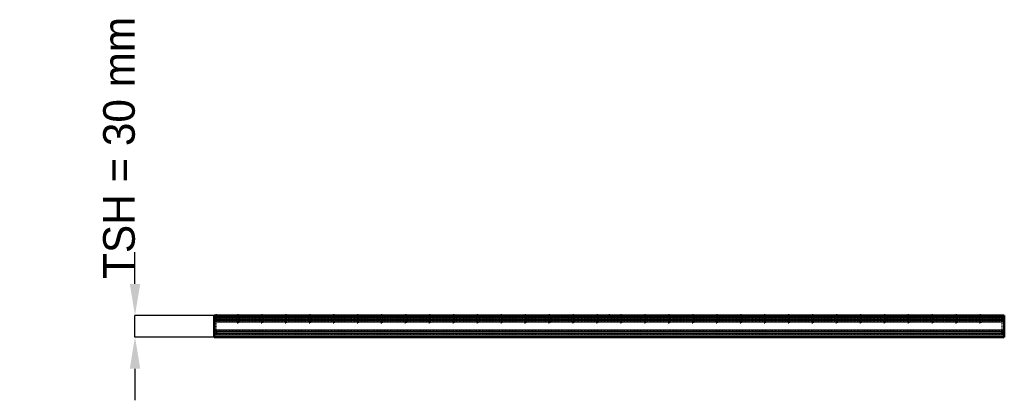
# Model space of a CAD drawing. Header units: millimetres. Extents: x -820 to 550, y -88 to 442.
import ezdxf

# ---------------------------------------------------------------- set-up
doc = ezdxf.new("R2010")
doc.units = ezdxf.units.MM
doc.linetypes.add('Dashed', pattern=[2, 1, -1])
for name, color, linetype, lineweight in [('2d ConnectionPoints', 7, 'Continuous', 50), ('AM_0', 7, 'Continuous', 50), ('AM_4', 3, 'Continuous', 25), ('AM_5', 3, 'Continuous', 25), ('AM_9', 6, 'Dashed', 25)]:
    doc.layers.add(name, color=color, linetype=linetype, lineweight=lineweight)
doc.dimstyles.new('ISO-25', dxfattribs={"dimtxt": 2.5, "dimasz": 2.5, "dimexe": 1.25, "dimexo": 0.625, "dimtad": 1, "dimtxsty": 'Standard', "dimcen": 2.5, "dimadec": 0, "dimazin": 0, "dimtfac": 1, "dimtmove": 0, "dimatfit": 3, "dimfxl": 1, "dimarcsym": 0})

# ---------------------------------------------------------------- blocks, each defined once
blk = doc.blocks.new('1_LP330333P350110001100VERTICAL1_0_in_LPP33033311110010003500_0')
at = {"layer": 'AM_9'}
for p, q in [((547, 26.3), (547, 30)), ((547, 8.3), (547, 21.7)), ((547, 0), (547, 3.7))]:
    blk.add_line(p, q, dxfattribs=at)
for centre, radius, start, end in [((549.4, 24), 3.37, 135.8979, 224.1021), ((549.9, 24), 1.35, 132.3887, 227.6113), ((546.9, 27.2), 3.1, 312.3887, 0), ((546.9, 20.7), 3.1, 360, 47.6113), ((549.4, 6), 3.37, 135.8979, 224.1021), ((549.9, 6), 1.35, 132.3887, 227.6113), ((546.9, 9.3), 3.1, 312.3887, 0), ((546.9, 2.8), 3.1, 360, 47.6113)]:
    blk.add_arc(centre, radius, start, end, dxfattribs=at)
blk = doc.blocks.new('2_LP330333P350110001100HORIZONTAL_0_in_LPP33033311110010003500_0')
at = {"layer": 'AM_0'}
for p, q in [((-550, 30), (-550, 0)), ((550, 30), (-550, 30)), ((550, 30), (550, 0)), ((550, 0), (-550, 0))]:
    blk.add_line(p, q, dxfattribs=at)
at = {"layer": 'AM_4'}
for p, q in [((550, 27.4), (-550, 27.4)), ((550, 25.1), (-550, 25.1)), ((550, 22.8), (-550, 22.8)), ((550, 20.5), (-550, 20.5)), ((550, 9.5), (-550, 9.5)), ((550, 7.2), (-550, 7.2)), ((550, 4.9), (-550, 4.9)), ((550, 2.6), (-550, 2.6))]:
    blk.add_line(p, q, dxfattribs=at)
at = {"layer": 'AM_9'}
for p, q in [((550, 26.3), (-550, 26.3)), ((550, 21.7), (-550, 21.7)), ((550, 8.3), (-550, 8.3)), ((550, 3.7), (-550, 3.7))]:
    blk.add_line(p, q, dxfattribs=at)
blk = doc.blocks.new('3_LP330333P350110001100VERTICALC1_0_in_LPP33033311110010003500_0')
at = {"layer": 'AM_9'}
for p, q in [((-517.615, 30), (-517.615, 20)), ((-515.615, 20), (-515.615, 30)), ((-517.615, 20), (-515.615, 20))]:
    blk.add_line(p, q, dxfattribs=at)
blk = doc.blocks.new('4_LP330333P350110001100VERTICALC2_0_in_LPP33033311110010003500_0')
at = {"layer": 'AM_9'}
for p, q in [((-484.285, 30), (-484.285, 20)), ((-482.285, 20), (-482.285, 30)), ((-484.285, 20), (-482.285, 20))]:
    blk.add_line(p, q, dxfattribs=at)
blk = doc.blocks.new('5_LP330333P350110001100VERTICALC3_0_in_LPP33033311110010003500_0')
at = {"layer": 'AM_9'}
for p, q in [((-450.955, 30), (-450.955, 20)), ((-448.955, 20), (-448.955, 30)), ((-450.955, 20), (-448.955, 20))]:
    blk.add_line(p, q, dxfattribs=at)
blk = doc.blocks.new('6_LP330333P350110001100VERTICALC4_0_in_LPP33033311110010003500_0')
at = {"layer": 'AM_9'}
for p, q in [((-417.625, 30), (-417.625, 20)), ((-415.625, 20), (-415.625, 30)), ((-417.625, 20), (-415.625, 20))]:
    blk.add_line(p, q, dxfattribs=at)
blk = doc.blocks.new('7_LP330333P350110001100VERTICALC5_0_in_LPP33033311110010003500_0')
at = {"layer": 'AM_9'}
for p, q in [((-384.295, 30), (-384.295, 20)), ((-382.295, 20), (-382.295, 30)), ((-384.295, 20), (-382.295, 20))]:
    blk.add_line(p, q, dxfattribs=at)
blk = doc.blocks.new('8_LP330333P350110001100VERTICALC6_0_in_LPP33033311110010003500_0')
at = {"layer": 'AM_9'}
for p, q in [((-350.965, 30), (-350.965, 20)), ((-348.965, 20), (-348.965, 30)), ((-350.965, 20), (-348.965, 20))]:
    blk.add_line(p, q, dxfattribs=at)
blk = doc.blocks.new('9_LP330333P350110001100VERTICALC7_0_in_LPP33033311110010003500_0')
at = {"layer": 'AM_9'}
for p, q in [((-317.635, 30), (-317.635, 20)), ((-315.635, 20), (-315.635, 30)), ((-317.635, 20), (-315.635, 20))]:
    blk.add_line(p, q, dxfattribs=at)
blk = doc.blocks.new('10_LP330333P350110001100VERTICALC8_0_in_LPP33033311110010003500_0')
at = {"layer": 'AM_9'}
for p, q in [((-284.305, 30), (-284.305, 20)), ((-282.305, 20), (-282.305, 30)), ((-284.305, 20), (-282.305, 20))]:
    blk.add_line(p, q, dxfattribs=at)
blk = doc.blocks.new('11_LP330333P350110001100VERTICALC9_0_in_LPP33033311110010003500_0')
at = {"layer": 'AM_9'}
for p, q in [((-250.975, 30), (-250.975, 20)), ((-248.975, 20), (-248.975, 30)), ((-250.975, 20), (-248.975, 20))]:
    blk.add_line(p, q, dxfattribs=at)
blk = doc.blocks.new('12_v7jyv2saiu4qqcavx9xwt1ton________0_in_LPP33033311110010003500_0')
at = {"layer": 'AM_9'}
for p, q in [((-217.645, 30), (-217.645, 20)), ((-215.645, 20), (-215.645, 30)), ((-217.645, 20), (-215.645, 20))]:
    blk.add_line(p, q, dxfattribs=at)
blk = doc.blocks.new('13_8b82klh1u7e0mjdk6p8jd6fum________0_in_LPP33033311110010003500_0')
at = {"layer": 'AM_9'}
for p, q in [((-184.315, 30), (-184.315, 20)), ((-182.315, 20), (-182.315, 30)), ((-184.315, 20), (-182.315, 20))]:
    blk.add_line(p, q, dxfattribs=at)
blk = doc.blocks.new('14_3ijyku1fypm4n2qas8iewhhgd________0_in_LPP33033311110010003500_0')
at = {"layer": 'AM_9'}
for p, q in [((-150.985, 30), (-150.985, 20)), ((-148.985, 20), (-148.985, 30)), ((-150.985, 20), (-148.985, 20))]:
    blk.add_line(p, q, dxfattribs=at)
blk = doc.blocks.new('15_zgdpuw8nmbd86nkzn37mwf2tp________0_in_LPP33033311110010003500_0')
at = {"layer": 'AM_9'}
for p, q in [((-117.655, 30), (-117.655, 20)), ((-115.655, 20), (-115.655, 30)), ((-117.655, 20), (-115.655, 20))]:
    blk.add_line(p, q, dxfattribs=at)
blk = doc.blocks.new('16_ghit1ygooe6croongdzuyk0qr________0_in_LPP33033311110010003500_0')
at = {"layer": 'AM_9'}
for p, q in [((-84.325, 30), (-84.325, 20)), ((-82.325, 20), (-82.325, 30)), ((-84.325, 20), (-82.325, 20))]:
    blk.add_line(p, q, dxfattribs=at)
blk = doc.blocks.new('17_k3aevb4tkondkeq2l3eq1s9le________0_in_LPP33033311110010003500_0')
at = {"layer": 'AM_9'}
for p, q in [((-50.995, 30), (-50.995, 20)), ((-48.995, 20), (-48.995, 30)), ((-50.995, 20), (-48.995, 20))]:
    blk.add_line(p, q, dxfattribs=at)
blk = doc.blocks.new('18_yu1kjc66gb3u3ncg1m4vgu2jc________0_in_LPP33033311110010003500_0')
at = {"layer": 'AM_9'}
for p, q in [((-17.665, 30), (-17.665, 20)), ((-15.665, 20), (-15.665, 30)), ((-17.665, 20), (-15.665, 20))]:
    blk.add_line(p, q, dxfattribs=at)
blk = doc.blocks.new('19_1f8f04cpivhhvj7pehegkp7ul________0_in_LPP33033311110010003500_0')
at = {"layer": 'AM_9'}
for p, q in [((15.665, 30), (15.665, 20)), ((17.665, 20), (17.665, 30)), ((15.665, 20), (17.665, 20))]:
    blk.add_line(p, q, dxfattribs=at)
blk = doc.blocks.new('20_8m0jnhuhupp4uw1oagagr0rld________0_in_LPP33033311110010003500_0')
at = {"layer": 'AM_9'}
for p, q in [((48.995, 30), (48.995, 20)), ((50.995, 20), (50.995, 30)), ((48.995, 20), (50.995, 20))]:
    blk.add_line(p, q, dxfattribs=at)
blk = doc.blocks.new('21_uivxnqfqbg1qjm8ydlyjn1cyf________0_in_LPP33033311110010003500_0')
at = {"layer": 'AM_9'}
for p, q in [((82.325, 30), (82.325, 20)), ((84.325, 20), (84.325, 30)), ((82.325, 20), (84.325, 20))]:
    blk.add_line(p, q, dxfattribs=at)
blk = doc.blocks.new('22_xil7ghl29l5vkvzv5ullf7k6q________0_in_LPP33033311110010003500_0')
at = {"layer": 'AM_9'}
for p, q in [((115.655, 30), (115.655, 20)), ((117.655, 20), (117.655, 30)), ((115.655, 20), (117.655, 20))]:
    blk.add_line(p, q, dxfattribs=at)
blk = doc.blocks.new('23_x6eo903zqzfc9hxgg3wrr16rp________0_in_LPP33033311110010003500_0')
at = {"layer": 'AM_9'}
for p, q in [((148.985, 30), (148.985, 20)), ((150.985, 20), (150.985, 30)), ((148.985, 20), (150.985, 20))]:
    blk.add_line(p, q, dxfattribs=at)
blk = doc.blocks.new('24_8jo0xiv2wf9dsoa6h5zpo8ggm________0_in_LPP33033311110010003500_0')
at = {"layer": 'AM_9'}
for p, q in [((182.315, 30), (182.315, 20)), ((184.315, 20), (184.315, 30)), ((182.315, 20), (184.315, 20))]:
    blk.add_line(p, q, dxfattribs=at)
blk = doc.blocks.new('25_bokjqod9njkk3d6pm4lmrwosj________0_in_LPP33033311110010003500_0')
at = {"layer": 'AM_9'}
for p, q in [((215.645, 30), (215.645, 20)), ((217.645, 20), (217.645, 30)), ((215.645, 20), (217.645, 20))]:
    blk.add_line(p, q, dxfattribs=at)
blk = doc.blocks.new('26_twboqbe57qylfxpiiq8qzu4ae________0_in_LPP33033311110010003500_0')
at = {"layer": 'AM_9'}
for p, q in [((248.975, 30), (248.975, 20)), ((250.975, 20), (250.975, 30)), ((248.975, 20), (250.975, 20))]:
    blk.add_line(p, q, dxfattribs=at)
blk = doc.blocks.new('27_0nfdjm3yhflvrz9ctpgld8fcj________0_in_LPP33033311110010003500_0')
at = {"layer": 'AM_9'}
for p, q in [((282.305, 30), (282.305, 20)), ((284.305, 20), (284.305, 30)), ((282.305, 20), (284.305, 20))]:
    blk.add_line(p, q, dxfattribs=at)
blk = doc.blocks.new('28_0qfhqmhma2rral6te5hysy3hm________0_in_LPP33033311110010003500_0')
at = {"layer": 'AM_9'}
for p, q in [((315.635, 30), (315.635, 20)), ((317.635, 20), (317.635, 30)), ((315.635, 20), (317.635, 20))]:
    blk.add_line(p, q, dxfattribs=at)
blk = doc.blocks.new('29_ge2y3ahhxwbcrb27awtyhdx8k________0_in_LPP33033311110010003500_0')
at = {"layer": 'AM_9'}
for p, q in [((348.965, 30), (348.965, 20)), ((350.965, 20), (350.965, 30)), ((348.965, 20), (350.965, 20))]:
    blk.add_line(p, q, dxfattribs=at)
blk = doc.blocks.new('30_m8lj35mnp543qgpy9zn7enuxp________0_in_LPP33033311110010003500_0')
at = {"layer": 'AM_9'}
for p, q in [((382.295, 30), (382.295, 20)), ((384.295, 20), (384.295, 30)), ((382.295, 20), (384.295, 20))]:
    blk.add_line(p, q, dxfattribs=at)
blk = doc.blocks.new('31_it1rsou6prqrj0fhrzbfr35ke________0_in_LPP33033311110010003500_0')
at = {"layer": 'AM_9'}
for p, q in [((415.625, 30), (415.625, 20)), ((417.625, 20), (417.625, 30)), ((415.625, 20), (417.625, 20))]:
    blk.add_line(p, q, dxfattribs=at)
blk = doc.blocks.new('32_f06st1eodu2bxrlcxcqqsz8ff________0_in_LPP33033311110010003500_0')
at = {"layer": 'AM_9'}
for p, q in [((448.955, 30), (448.955, 20)), ((450.955, 20), (450.955, 30)), ((448.955, 20), (450.955, 20))]:
    blk.add_line(p, q, dxfattribs=at)
blk = doc.blocks.new('33_adg86v7c303zhbrjmdh4vsdre________0_in_LPP33033311110010003500_0')
at = {"layer": 'AM_9'}
for p, q in [((482.285, 30), (482.285, 20)), ((484.285, 20), (484.285, 30)), ((482.285, 20), (484.285, 20))]:
    blk.add_line(p, q, dxfattribs=at)
blk = doc.blocks.new('34_zduh83oy5pbblkszugjpnuujf________0_in_LPP33033311110010003500_0')
at = {"layer": 'AM_9'}
for p, q in [((515.615, 30), (515.615, 20)), ((517.615, 20), (517.615, 30)), ((515.615, 20), (517.615, 20))]:
    blk.add_line(p, q, dxfattribs=at)
blk = doc.blocks.new('35_yvz580gqypuh9fr12c298bdwc________0_in_LPP33033311110010003500_0')
at = {"layer": 'AM_9'}
for p, q in [((-547, 26.3), (-547, 21.7)), ((547, 26.3), (547, 21.7)), ((-547, 8.3), (-547, 3.7)), ((547, 8.3), (547, 3.7))]:
    blk.add_line(p, q, dxfattribs=at)
blk = doc.blocks.new('36_LP330333P350110001100VERTICAL2_0_in_LPP33033311110010003500_0')
at = {"layer": 'AM_9'}
for p, q in [((-547, 26.3), (-547, 30)), ((-547, 8.3), (-547, 21.7)), ((-547, 0), (-547, 3.7))]:
    blk.add_line(p, q, dxfattribs=at)
for centre, radius, start, end in [((-546.9, 27.2), 3.1, 180, 227.6113), ((-546.9, 20.7), 3.1, 132.3887, 180), ((-549.9, 24), 1.35, 312.3887, 47.6113), ((-549.4, 24), 3.37, 315.8979, 44.1021), ((-546.9, 9.3), 3.1, 180, 227.6113), ((-546.9, 2.8), 3.1, 132.3887, 180), ((-549.9, 6), 1.35, 312.3887, 47.6113), ((-549.4, 6), 3.37, 315.8979, 44.1021)]:
    blk.add_arc(centre, radius, start, end, dxfattribs=at)
blk = doc.blocks.new('*D37')
at = {"layer": 'AM_5', "color": 0, "lineweight": -2}
for p, q in [((-660, 74), (-660, 118)), ((-550, 30), (-660, 30)), ((-660, 0), (-660, 30)), ((-550, 0), (-660, 0)), ((-660, -44), (-660, -88))]:
    blk.add_line(p, q, dxfattribs=at)
at = {"layer": 'AM_5', "color": 0}
for points in [[(-667.3, 74), (-652.7, 74), (-660, 30)], [(-652.7, -44), (-667.3, -44), (-660, 0)]]:
    blk.add_solid(points, dxfattribs=at)
at = {"layer": 'Defpoints', "color": 0}
for p in [(-660, 30), (-550, 30), (-550, 0)]:
    blk.add_point(p, dxfattribs=at)
at = {"layer": 'AM_5', "color": 0, "insert": (-682, 263.2), "char_height": 44, "attachment_point": 5, "rotation": 90}
blk.add_mtext('TSH = 30 mm', dxfattribs=at)

msp = doc.modelspace()

# ---------------------------------------------------------------- linework, layer by layer
at = {"layer": '2d ConnectionPoints'}
for p in [(-547, 30), (-516.615, 30), (-516.615, 30), (-516.615, 30), (-483.285, 30), (-483.285, 30), (-483.285, 30), (-449.955, 30), (-449.955, 30), (-449.955, 30), (-416.625, 30), (-416.625, 30), (-416.625, 30), (-383.295, 30), (-383.295, 30), (-383.295, 30), (-349.965, 30), (-349.965, 30), (-349.965, 30), (-316.635, 30), (-316.635, 30), (-316.635, 30), (-283.305, 30), (-283.305, 30), (-283.305, 30), (-249.975, 30), (-249.975, 30), (-249.975, 30), (-216.645, 30), (-216.645, 30), (-216.645, 30), (-183.315, 30), (-183.315, 30), (-183.315, 30), (-149.985, 30), (-149.985, 30), (-149.985, 30), (-116.655, 30), (-116.655, 30), (-116.655, 30), (-83.325, 30), (-83.325, 30), (-83.325, 30), (-49.995, 30), (-49.995, 30), (-49.995, 30), (-16.665, 30), (-16.665, 30), (-16.665, 30), (0, 30), (0, 30), (16.665, 30), (16.665, 30), (16.665, 30), (49.995, 30), (49.995, 30), (49.995, 30), (83.325, 30), (83.325, 30), (83.325, 30), (116.655, 30), (116.655, 30), (116.655, 30), (149.985, 30), (149.985, 30), (149.985, 30), (183.315, 30), (183.315, 30), (183.315, 30), (216.645, 30), (216.645, 30), (216.645, 30), (249.975, 30), (249.975, 30), (249.975, 30), (283.305, 30), (283.305, 30), (283.305, 30), (316.635, 30), (316.635, 30), (316.635, 30), (349.965, 30), (349.965, 30), (349.965, 30), (383.295, 30), (383.295, 30), (383.295, 30), (416.625, 30), (416.625, 30), (416.625, 30), (449.955, 30), (449.955, 30), (449.955, 30), (483.285, 30), (483.285, 30), (483.285, 30), (516.615, 30), (516.615, 30), (516.615, 30)]:
    msp.add_point(p, dxfattribs=at)

# ---------------------------------------------------------------- block references
for name in ['2_LP330333P350110001100HORIZONTAL_0_in_LPP33033311110010003500_0', '36_LP330333P350110001100VERTICAL2_0_in_LPP33033311110010003500_0', '3_LP330333P350110001100VERTICALC1_0_in_LPP33033311110010003500_0', '4_LP330333P350110001100VERTICALC2_0_in_LPP33033311110010003500_0', '5_LP330333P350110001100VERTICALC3_0_in_LPP33033311110010003500_0', '6_LP330333P350110001100VERTICALC4_0_in_LPP33033311110010003500_0', '7_LP330333P350110001100VERTICALC5_0_in_LPP33033311110010003500_0', '8_LP330333P350110001100VERTICALC6_0_in_LPP33033311110010003500_0', '9_LP330333P350110001100VERTICALC7_0_in_LPP33033311110010003500_0', '10_LP330333P350110001100VERTICALC8_0_in_LPP33033311110010003500_0', '11_LP330333P350110001100VERTICALC9_0_in_LPP33033311110010003500_0', '12_v7jyv2saiu4qqcavx9xwt1ton________0_in_LPP33033311110010003500_0', '13_8b82klh1u7e0mjdk6p8jd6fum________0_in_LPP33033311110010003500_0', '14_3ijyku1fypm4n2qas8iewhhgd________0_in_LPP33033311110010003500_0', '15_zgdpuw8nmbd86nkzn37mwf2tp________0_in_LPP33033311110010003500_0', '16_ghit1ygooe6croongdzuyk0qr________0_in_LPP33033311110010003500_0', '17_k3aevb4tkondkeq2l3eq1s9le________0_in_LPP33033311110010003500_0', '18_yu1kjc66gb3u3ncg1m4vgu2jc________0_in_LPP33033311110010003500_0', '19_1f8f04cpivhhvj7pehegkp7ul________0_in_LPP33033311110010003500_0', '20_8m0jnhuhupp4uw1oagagr0rld________0_in_LPP33033311110010003500_0', '21_uivxnqfqbg1qjm8ydlyjn1cyf________0_in_LPP33033311110010003500_0', '22_xil7ghl29l5vkvzv5ullf7k6q________0_in_LPP33033311110010003500_0', '23_x6eo903zqzfc9hxgg3wrr16rp________0_in_LPP33033311110010003500_0', '24_8jo0xiv2wf9dsoa6h5zpo8ggm________0_in_LPP33033311110010003500_0', '25_bokjqod9njkk3d6pm4lmrwosj________0_in_LPP33033311110010003500_0', '26_twboqbe57qylfxpiiq8qzu4ae________0_in_LPP33033311110010003500_0', '27_0nfdjm3yhflvrz9ctpgld8fcj________0_in_LPP33033311110010003500_0', '28_0qfhqmhma2rral6te5hysy3hm________0_in_LPP33033311110010003500_0', '29_ge2y3ahhxwbcrb27awtyhdx8k________0_in_LPP33033311110010003500_0', '30_m8lj35mnp543qgpy9zn7enuxp________0_in_LPP33033311110010003500_0', '31_it1rsou6prqrj0fhrzbfr35ke________0_in_LPP33033311110010003500_0', '32_f06st1eodu2bxrlcxcqqsz8ff________0_in_LPP33033311110010003500_0', '33_adg86v7c303zhbrjmdh4vsdre________0_in_LPP33033311110010003500_0', '34_zduh83oy5pbblkszugjpnuujf________0_in_LPP33033311110010003500_0', '1_LP330333P350110001100VERTICAL1_0_in_LPP33033311110010003500_0', '35_yvz580gqypuh9fr12c298bdwc________0_in_LPP33033311110010003500_0']:
    msp.add_blockref(name, (0, 0))

# ---------------------------------------------------------------- dimensions: what is measured, and where the dimension line sits
at = {"layer": 'AM_5'}
dim = msp.add_linear_dim(base=(-660, 30), p1=(-550, 0), p2=(-550, 30), angle=90, text='TSH = 30 mm', dimstyle='ISO-25', override={"dimtxt": 44, "dimasz": 44, "dimexe": 0, "dimexo": 0, "dimgap": 13.2}, dxfattribs=at)
dim.commit()
dim.dimension.update_dxf_attribs({"geometry": '*D37', "text_midpoint": (-682, 263.2), "dimtype": 160, "text_rotation": 90})

doc.saveas('drawing.dxf')
